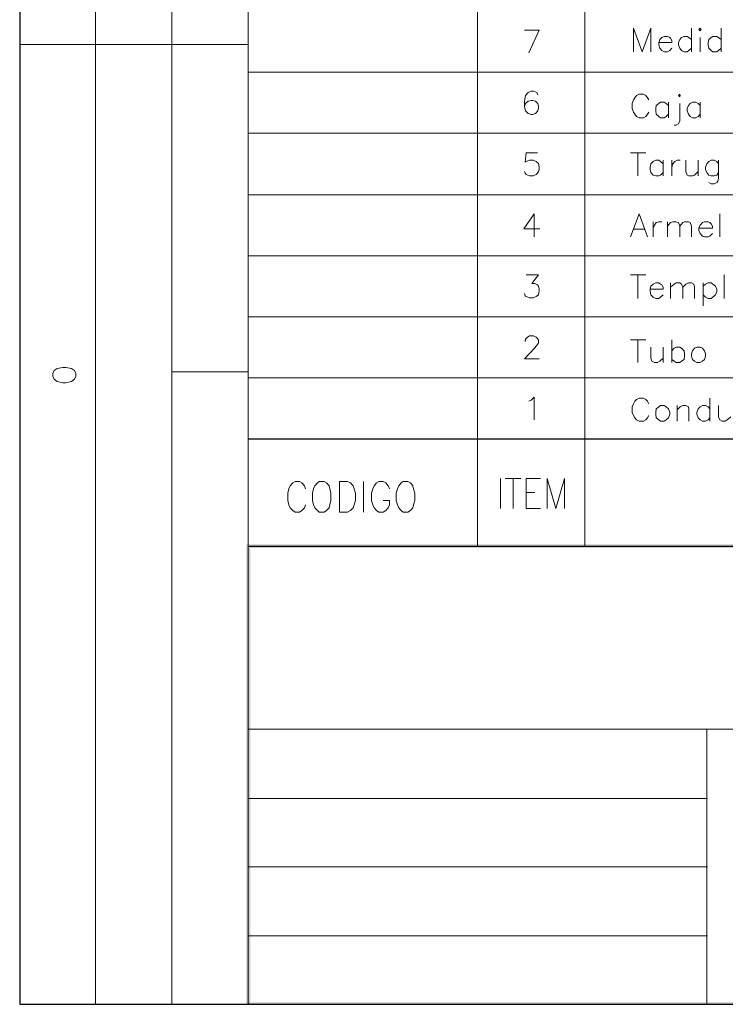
# Paper-space layout 'DGE_BT_007' of a CAD drawing. Header units: millimetres. Extents: x 8 to 202, y 3 to 294.
# Tile 1 of 14: x 8 to 56, y 3 to 71. Entities that reach past the tile are written whole.
import ezdxf

# ---------------------------------------------------------------- set-up
doc = ezdxf.new("R2010")
doc.units = ezdxf.units.MM
for name, color, linetype, lineweight in [('DGE_CONTORNOS', 7, 'Continuous', 0), ('DGE_DATOS', 7, 'Continuous', 0), ('DGE_RELLENO', 7, 'Continuous', 0)]:
    doc.layers.add(name, color=color, linetype=linetype, lineweight=lineweight)

# ---------------------------------------------------------------- blocks, each defined once
blk = doc.blocks.new('DGE_BT_007')
at = {"layer": 'DGE_RELLENO', "true_color": 0x000000}
for points in [[(23.4527, 34.8263), (23.7067, 34.5723), (201.9723, 34.8263)], [(23.4527, 3.2456), (23.7067, 34.5723), (23.4527, 34.8263)], [(23.7067, 3.3726), (23.4527, 3.2456), (23.7067, 34.5723)], [(23.7067, 34.5723), (201.9723, 34.8263), (201.8453, 34.5723)], [(23.5797, 3.2456), (23.7067, 3.3726), (23.4527, 3.2456)], [(201.9723, 3.2456), (201.8453, 3.3726), (23.5797, 3.2456)], [(201.8453, 3.3726), (23.5797, 3.2456), (23.7067, 3.3726)]]:
    blk.add_hatch(color=7, dxfattribs=at).paths.add_polyline_path(points, flags=0)
at = {"layer": 'DGE_CONTORNOS', "lineweight": 25}
for points in [[(7.874, 293.9063), (7.874, 3.2456)], [(23.5797, 42.0653), (201.9723, 42.0653)], [(23.5797, 34.6993), (201.9723, 34.6993)], [(7.874, 3.2456), (201.9723, 3.2456)]]:
    blk.add_lwpolyline(points, dxfattribs=at)
at = {"layer": 'DGE_CONTORNOS', "lineweight": 5}
for points in [[(13.081, 293.9063), (13.081, 24.2006)], [(18.3303, 293.9063), (18.3303, 3.2456)], [(23.5797, 293.9063), (23.5797, 3.2456)], [(39.3277, 79.742), (39.3277, 34.6993)], [(46.6937, 79.742), (46.6937, 34.6993)], [(7.874, 69.1587), (23.5797, 69.1587)], [(13.081, 69.1587), (13.081, 24.2006)], [(23.5797, 67.2537), (201.9723, 67.2537)], [(23.5797, 63.0627), (201.9723, 63.0627)], [(23.5797, 58.8294), (201.9723, 58.8294)], [(23.5797, 54.6384), (201.9723, 54.6384)], [(23.5797, 50.4474), (201.9723, 50.4474)], [(23.5797, 46.6797), (18.3303, 46.6797)], [(23.5797, 46.2564), (201.9723, 46.2564)], [(39.3277, 42.0653), (39.3277, 34.6993)], [(13.081, 34.6993), (13.081, 3.2456)], [(18.3303, 34.6993), (18.3303, 3.2456)], [(55.0757, 17.3849), (55.118, 17.3849)], [(55.0757, 12.6859), (55.118, 12.6859)], [(55.0757, 7.9446), (55.118, 7.9446)]]:
    blk.add_lwpolyline(points, dxfattribs=at)
at = {"layer": 'DGE_CONTORNOS', "lineweight": 13}
for points in [[(42.8413, 68.566), (43.561, 70.1324), (42.545, 70.1324)], [(50.038, 68.6507), (50.038, 70.2594), (50.6307, 68.6507), (51.2233, 70.2594), (51.2233, 68.6507)], [(51.7737, 69.2857), (52.6627, 69.2857), (52.6627, 69.4127), (52.578, 69.582), (52.5357, 69.6244), (52.3663, 69.709), (52.1547, 69.709), (51.9853, 69.6244), (51.8583, 69.4974), (51.7737, 69.2857), (51.7737, 69.1164), (51.8583, 68.9047), (51.9853, 68.7354), (52.1547, 68.6507), (52.3663, 68.6507), (52.5357, 68.7354), (52.6627, 68.9047)], [(54.0173, 69.4974), (53.848, 69.6244), (53.721, 69.709), (53.5093, 69.709), (53.34, 69.6244), (53.213, 69.4974), (53.1283, 69.2857), (53.1283, 69.1164), (53.213, 68.9047), (53.34, 68.7354), (53.5093, 68.6507), (53.721, 68.6507), (53.848, 68.7354), (54.0173, 68.9047)], [(54.0173, 70.2594), (54.0173, 68.6507)], [(54.5253, 70.1747), (54.61, 70.2594), (54.6947, 70.1747), (54.61, 70.09), (54.5253, 70.1747)], [(56.0493, 69.4974), (55.88, 69.6244), (55.753, 69.709), (55.499, 69.709), (55.372, 69.6244), (55.2027, 69.4974), (55.1603, 69.2857), (55.1603, 69.1164), (55.2027, 68.9047), (55.372, 68.7354), (55.499, 68.6507), (55.753, 68.6507), (55.88, 68.7354), (56.0493, 68.9047)], [(56.0493, 70.2594), (56.0493, 68.6507)], [(54.61, 69.6244), (54.61, 68.6507)], [(43.4763, 65.6874), (43.3917, 65.8567), (43.18, 65.9414), (43.0107, 65.9414), (42.799, 65.8567), (42.6297, 65.645), (42.545, 65.264), (42.545, 64.883), (42.6297, 64.5867), (42.799, 64.4174), (43.0107, 64.3327), (43.0953, 64.3327), (43.307, 64.4174), (43.4763, 64.5867), (43.5187, 64.7984), (43.5187, 64.883), (43.4763, 65.0947), (43.307, 65.264), (43.0953, 65.3064), (43.0107, 65.3064), (42.799, 65.264), (42.6297, 65.0947), (42.545, 64.883)], [(51.0963, 65.3487), (51.0117, 65.4757), (50.8847, 65.645), (50.7153, 65.7297), (50.419, 65.7297), (50.2497, 65.645), (50.1227, 65.4757), (50.038, 65.3487), (49.9533, 65.0947), (49.9533, 64.756), (50.038, 64.502), (50.1227, 64.375), (50.2497, 64.2057), (50.419, 64.121), (50.7153, 64.121), (50.8847, 64.2057), (51.0117, 64.375), (51.0963, 64.502)], [(53.1283, 65.645), (53.213, 65.7297), (53.2553, 65.645), (53.213, 65.5604), (53.1283, 65.645)], [(52.451, 64.9677), (52.2817, 65.0947), (52.1547, 65.1794), (51.9007, 65.1794), (51.7737, 65.0947), (51.6043, 64.9677), (51.562, 64.756), (51.562, 64.5867), (51.6043, 64.375), (51.7737, 64.2057), (51.9007, 64.121), (52.1547, 64.121), (52.2817, 64.2057), (52.451, 64.375)], [(52.451, 65.1794), (52.451, 64.121)], [(53.213, 65.0947), (53.213, 63.9094), (53.1283, 63.6977), (52.959, 63.613), (52.832, 63.613)], [(54.61, 64.9677), (54.483, 65.0947), (54.3137, 65.1794), (54.102, 65.1794), (53.9327, 65.0947), (53.8057, 64.9677), (53.721, 64.756), (53.721, 64.5867), (53.8057, 64.375), (53.9327, 64.2057), (54.102, 64.121), (54.3137, 64.121), (54.483, 64.2057), (54.61, 64.375)], [(54.61, 65.1794), (54.61, 64.121)], [(43.434, 61.708), (42.672, 61.708), (42.5873, 61.073), (42.672, 61.1154), (42.8837, 61.2), (43.1377, 61.2), (43.3493, 61.1154), (43.5187, 60.9884), (43.561, 60.7344), (43.561, 60.6074), (43.5187, 60.3957), (43.3493, 60.2264), (43.1377, 60.1417), (42.8837, 60.1417), (42.672, 60.2264), (42.5873, 60.311), (42.545, 60.438)], [(49.8263, 61.708), (50.8847, 61.708)], [(50.3343, 61.708), (50.3343, 60.1417)], [(52.07, 60.946), (51.9007, 61.1154), (51.7737, 61.2), (51.562, 61.2), (51.3927, 61.1154), (51.2233, 60.946), (51.181, 60.7344), (51.181, 60.565), (51.2233, 60.3534), (51.3927, 60.184), (51.562, 60.1417), (51.7737, 60.1417), (51.9007, 60.184), (52.07, 60.3534)], [(52.07, 61.2), (52.07, 60.1417)], [(52.6627, 61.2), (52.6627, 60.1417)], [(52.6627, 60.7344), (52.7473, 60.946), (52.8743, 61.1154), (53.0437, 61.2), (53.2553, 61.2)], [(53.6363, 61.2), (53.6363, 60.438), (53.721, 60.184), (53.848, 60.1417), (54.102, 60.1417), (54.229, 60.184), (54.483, 60.438)], [(54.483, 61.2), (54.483, 60.1417)], [(55.88, 60.946), (55.753, 61.1154), (55.5837, 61.2), (55.372, 61.2), (55.2027, 61.1154), (55.0757, 60.946), (54.991, 60.7344), (54.991, 60.565), (55.0757, 60.3534), (55.2027, 60.184), (55.372, 60.1417), (55.5837, 60.1417), (55.753, 60.184), (55.88, 60.3534)], [(55.88, 61.2), (55.88, 59.9724), (55.8377, 59.7607), (55.753, 59.676), (55.5837, 59.5914), (55.372, 59.5914), (55.2027, 59.676)], [(43.2223, 57.517), (42.5027, 56.501), (43.6033, 56.501)], [(43.2223, 57.517), (43.2223, 55.9507)], [(49.8263, 55.9507), (50.419, 57.517), (51.0117, 55.9507)], [(55.9647, 57.517), (55.9647, 55.9507)], [(51.3927, 56.9667), (51.3927, 55.9507)], [(51.3927, 56.5434), (51.4773, 56.755), (51.6043, 56.9244), (51.7737, 56.9667), (51.9853, 56.9667)], [(52.3663, 56.9667), (52.3663, 55.9507)], [(52.3663, 56.6704), (52.578, 56.9244), (52.7473, 56.9667), (52.959, 56.9667), (53.1283, 56.9244), (53.213, 56.6704), (53.213, 55.9507)], [(53.213, 56.6704), (53.4247, 56.9244), (53.5517, 56.9667), (53.8057, 56.9667), (53.9327, 56.9244), (54.0173, 56.6704), (54.0173, 55.9507)], [(54.5253, 56.5434), (55.4567, 56.5434), (55.4567, 56.6704), (55.372, 56.8397), (55.2873, 56.9244), (55.1603, 56.9667), (54.9063, 56.9667), (54.7793, 56.9244), (54.61, 56.755), (54.5253, 56.5434), (54.5253, 56.374), (54.61, 56.1624), (54.7793, 55.993), (54.9063, 55.9507), (55.1603, 55.9507), (55.2873, 55.993), (55.4567, 56.1624)], [(50.038, 56.4587), (50.8, 56.4587)], [(42.672, 53.326), (43.5187, 53.326), (43.053, 52.7334), (43.2647, 52.7334), (43.434, 52.6487), (43.5187, 52.564), (43.561, 52.3524), (43.561, 52.2254), (43.5187, 51.9714), (43.3493, 51.8444), (43.1377, 51.7597), (42.8837, 51.7597), (42.672, 51.8444), (42.5873, 51.8867), (42.545, 52.056)], [(49.8263, 53.326), (50.8847, 53.326)], [(50.3343, 53.326), (50.3343, 51.7174)], [(51.181, 52.3524), (52.07, 52.3524), (52.07, 52.4794), (51.9853, 52.6487), (51.9007, 52.691), (51.7737, 52.7757), (51.562, 52.7757), (51.3927, 52.691), (51.2233, 52.564), (51.181, 52.3524), (51.181, 52.183), (51.2233, 51.9714), (51.3927, 51.802), (51.562, 51.7174), (51.7737, 51.7174), (51.9007, 51.802), (52.07, 51.9714)], [(52.578, 52.7757), (52.578, 51.7174)], [(52.578, 52.4794), (52.832, 52.691), (52.959, 52.7757), (53.213, 52.7757), (53.34, 52.691), (53.4247, 52.4794), (53.4247, 51.7174)], [(53.4247, 52.4794), (53.6363, 52.691), (53.8057, 52.7757), (54.0173, 52.7757), (54.1867, 52.691), (54.229, 52.4794), (54.229, 51.7174)], [(54.8217, 52.7757), (54.8217, 51.2094)], [(54.8217, 52.564), (54.991, 52.691), (55.1603, 52.7757), (55.372, 52.7757), (55.499, 52.691), (55.6683, 52.564), (55.753, 52.3524), (55.753, 52.183), (55.6683, 51.9714), (55.499, 51.802), (55.372, 51.7174), (55.1603, 51.7174), (54.991, 51.802), (54.8217, 51.9714)], [(56.261, 53.326), (56.261, 51.7174)], [(42.5873, 48.754), (42.5873, 48.8387), (42.672, 48.9657), (42.7567, 49.0504), (42.8837, 49.135), (43.18, 49.135), (43.3493, 49.0504), (43.434, 48.9657), (43.5187, 48.8387), (43.5187, 48.6694), (43.434, 48.5424), (43.2647, 48.3307), (42.545, 47.5687), (43.561, 47.5687)], [(49.8263, 48.881), (50.8847, 48.881)], [(50.3343, 48.881), (50.3343, 47.3147)], [(52.6627, 48.881), (52.6627, 47.3147)], [(51.2233, 48.373), (51.2233, 47.611), (51.308, 47.3994), (51.4773, 47.3147), (51.689, 47.3147), (51.8583, 47.3994), (52.07, 47.611)], [(52.07, 48.373), (52.07, 47.3147)], [(52.6627, 48.119), (52.832, 48.2884), (52.959, 48.373), (53.213, 48.373), (53.34, 48.2884), (53.5093, 48.119), (53.5517, 47.9074), (53.5517, 47.738), (53.5093, 47.5264), (53.34, 47.3994), (53.213, 47.3147), (52.959, 47.3147), (52.832, 47.3994), (52.6627, 47.5264)], [(54.3983, 48.373), (54.229, 48.2884), (54.102, 48.119), (54.0173, 47.9074), (54.0173, 47.738), (54.102, 47.5264), (54.229, 47.3994), (54.3983, 47.3147), (54.61, 47.3147), (54.7793, 47.3994), (54.9063, 47.5264), (54.991, 47.738), (54.991, 47.9074), (54.9063, 48.119), (54.7793, 48.2884), (54.61, 48.373), (54.3983, 48.373)], [(10.16, 46.3834), (10.2447, 46.1717), (10.4563, 46.0024), (10.8373, 45.9177), (11.049, 45.9177), (11.43, 46.0024), (11.6417, 46.1717), (11.7263, 46.3834), (11.7263, 46.5527), (11.6417, 46.7644), (11.43, 46.8914), (11.049, 46.976), (10.8373, 46.976), (10.4563, 46.8914), (10.2447, 46.7644), (10.16, 46.5527), (10.16, 46.3834)], [(42.8413, 44.6477), (43.0107, 44.7324), (43.2223, 44.944), (43.2223, 43.3777)], [(51.0963, 44.4784), (51.0117, 44.6477), (50.8847, 44.7747), (50.7153, 44.8594), (50.419, 44.8594), (50.2497, 44.7747), (50.1227, 44.6477), (50.038, 44.4784), (49.9533, 44.2667), (49.9533, 43.8857), (50.038, 43.674), (50.1227, 43.5047), (50.2497, 43.3777), (50.419, 43.293), (50.7153, 43.293), (50.8847, 43.3777), (51.0117, 43.5047), (51.0963, 43.674)], [(55.2873, 44.8594), (55.2873, 43.293)], [(51.9007, 44.3514), (51.7737, 44.2667), (51.6043, 44.1397), (51.562, 43.8857), (51.562, 43.7587), (51.6043, 43.5047), (51.7737, 43.3777), (51.9007, 43.293), (52.1547, 43.293), (52.2817, 43.3777), (52.451, 43.5047), (52.5357, 43.7587), (52.5357, 43.8857), (52.451, 44.1397), (52.2817, 44.2667), (52.1547, 44.3514), (51.9007, 44.3514)], [(53.0437, 44.3514), (53.0437, 43.293)], [(53.0437, 44.055), (53.2553, 44.2667), (53.4247, 44.3514), (53.6363, 44.3514), (53.8057, 44.2667), (53.848, 44.055), (53.848, 43.293)], [(55.2873, 44.1397), (55.1603, 44.2667), (54.991, 44.3514), (54.7793, 44.3514), (54.61, 44.2667), (54.483, 44.1397), (54.3983, 43.8857), (54.3983, 43.7587), (54.483, 43.5047), (54.61, 43.3777), (54.7793, 43.293), (54.991, 43.293), (55.1603, 43.3777), (55.2873, 43.5047)], [(55.88, 44.3514), (55.88, 43.5894), (55.9647, 43.3777), (56.134, 43.293), (56.3457, 43.293), (56.4727, 43.3777), (56.7267, 43.5894)], [(40.894, 39.356), (40.894, 37.2816)], [(41.2327, 39.356), (42.291, 39.356)], [(41.783, 39.356), (41.783, 37.2816)], [(42.672, 37.2816), (42.672, 39.356), (43.6457, 39.356)], [(44.1113, 37.2816), (44.1113, 39.356), (44.704, 37.2816), (45.2967, 39.356), (45.2967, 37.2816)], [(27.5167, 38.6363), (27.432, 38.848), (27.2627, 39.0596), (27.0933, 39.1443), (26.797, 39.1443), (26.6277, 39.0596), (26.4583, 38.848), (26.3737, 38.6363), (26.289, 38.34), (26.289, 37.832), (26.3737, 37.5356), (26.4583, 37.3239), (26.6277, 37.1546), (26.797, 37.0276), (27.0933, 37.0276), (27.2627, 37.1546), (27.432, 37.3239), (27.5167, 37.5356)], [(28.448, 39.1443), (28.321, 39.0596), (28.1517, 38.848), (28.067, 38.6363), (27.9823, 38.34), (27.9823, 37.832), (28.067, 37.5356), (28.1517, 37.3239), (28.321, 37.1546), (28.448, 37.0276), (28.7867, 37.0276), (28.956, 37.1546), (29.1253, 37.3239), (29.1677, 37.5356), (29.2523, 37.832), (29.2523, 38.34), (29.1677, 38.6363), (29.1253, 38.848), (28.956, 39.0596), (28.7867, 39.1443), (28.448, 39.1443)], [(29.845, 37.0276), (29.845, 39.1443), (30.3953, 39.1443), (30.607, 39.0596), (30.7763, 38.848), (30.861, 38.6363), (30.9457, 38.34), (30.9457, 37.832), (30.861, 37.5356), (30.7763, 37.3239), (30.607, 37.1546), (30.3953, 37.0276), (29.845, 37.0276)], [(31.496, 39.1443), (31.496, 37.0276)], [(33.274, 38.6363), (33.1893, 38.848), (33.02, 39.0596), (32.8507, 39.1443), (32.5543, 39.1443), (32.385, 39.0596), (32.2157, 38.848), (32.131, 38.6363), (32.0463, 38.34), (32.0463, 37.832), (32.131, 37.5356), (32.2157, 37.3239), (32.385, 37.1546), (32.5543, 37.0276), (32.8507, 37.0276), (33.02, 37.1546), (33.1893, 37.3239), (33.274, 37.5356), (33.274, 37.832), (32.8507, 37.832)], [(34.2053, 39.1443), (34.0783, 39.0596), (33.909, 38.848), (33.8243, 38.6363), (33.7397, 38.34), (33.7397, 37.832), (33.8243, 37.5356), (33.909, 37.3239), (34.0783, 37.1546), (34.2053, 37.0276), (34.544, 37.0276), (34.7133, 37.1546), (34.8827, 37.3239), (34.925, 37.5356), (35.0097, 37.832), (35.0097, 38.34), (34.925, 38.6363), (34.8827, 38.848), (34.7133, 39.0596), (34.544, 39.1443), (34.2053, 39.1443)], [(42.672, 38.3823), (43.2647, 38.3823)], [(42.672, 37.2816), (43.6457, 37.2816)], [(55.0757, 22.1263), (55.0757, 3.2456)], [(55.0757, 17.3849), (23.5797, 17.3849)], [(55.0757, 12.6859), (23.5797, 12.6859)], [(55.0757, 7.9446), (23.5797, 7.9446)]]:
    blk.add_lwpolyline(points, dxfattribs=at)
at = {"layer": 'DGE_CONTORNOS', "lineweight": 9}
blk.add_lwpolyline([(23.5797, 22.1263), (201.9723, 22.1263)], dxfattribs=at)
at = {"layer": 'DGE_DATOS', "flags": 1}
for tag, p in [('NORMA', (12, -5)), ('LAMINA', (12, -8)), ('PAGINA_PDF', (12, -11))]:
    blk.add_attdef(tag, p, '', height=1.5, dxfattribs=at)

psp = doc.layouts.new('DGE_BT_007')

# ---------------------------------------------------------------- block references
psp.add_blockref('DGE_BT_007', (0, 0))

doc.saveas('drawing.dxf')
